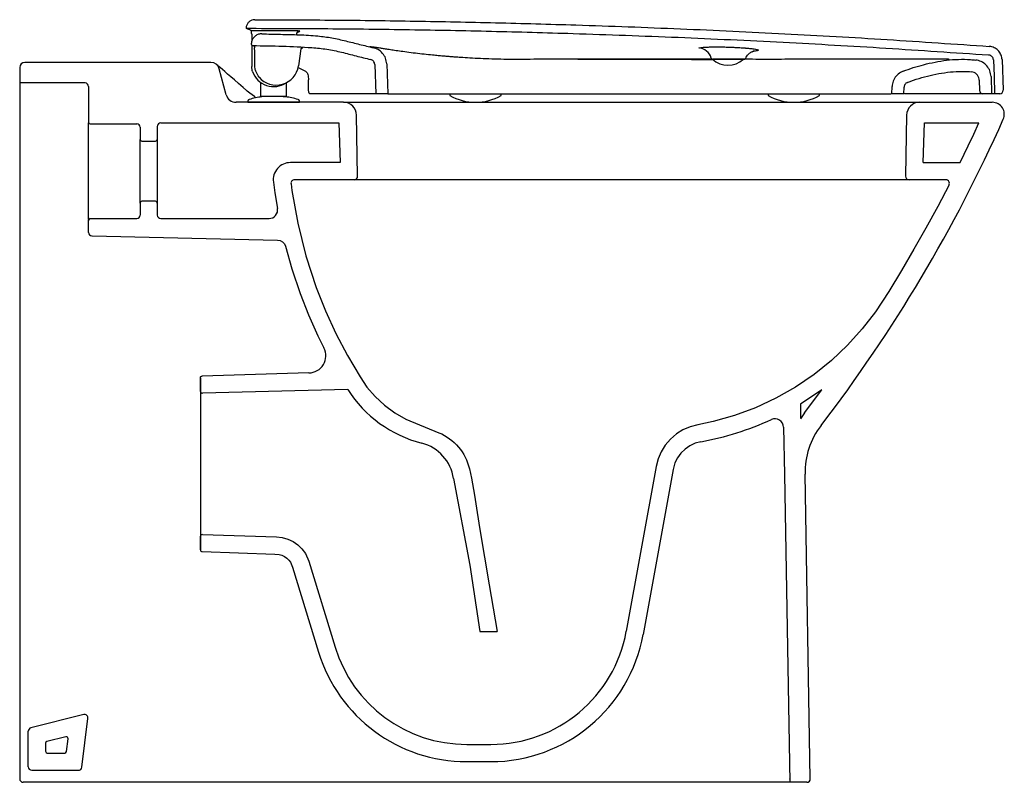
# Model space of a CAD drawing. Header units: millimetres. Extents: x 918.372 to 918.944, y 1556.541 to 1556.984.
import ezdxf

# ---------------------------------------------------------------- set-up
doc = ezdxf.new("R2010")
doc.units = ezdxf.units.MM
doc.layers.add('SANINDUSA', color=3, linetype='Continuous')

msp = doc.modelspace()

# ---------------------------------------------------------------- linework, layer by layer
at = {"layer": 'SANINDUSA'}
for p, q in [((918.5039525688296, 1556.978577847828), (918.5032791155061, 1556.97885947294)), ((918.5065595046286, 1556.975501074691), (918.5065595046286, 1556.971375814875)), ((918.5065595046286, 1556.96914781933), (918.5065595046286, 1556.956681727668)), ((918.5350478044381, 1556.966888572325), (918.5336651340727, 1556.957050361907)), ((918.774349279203, 1556.960859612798), (918.7923492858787, 1556.960859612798)), ((918.9426583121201, 1556.960646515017), (918.9432770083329, 1556.942929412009)), ((918.3716816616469, 1556.9560906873), (918.3716824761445, 1556.542858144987)), ((918.4828503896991, 1556.959090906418), (918.3746816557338, 1556.959090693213)), ((918.4917206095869, 1556.940305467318), (918.4876800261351, 1556.955385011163)), ((918.5380797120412, 1556.95367842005), (918.5333555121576, 1556.956060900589)), ((918.5780235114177, 1556.957909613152), (918.5786189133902, 1556.940859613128)), ((918.5850192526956, 1556.958153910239), (918.5856231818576, 1556.940859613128)), ((918.5106154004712, 1556.95076030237), (918.5111988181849, 1556.950066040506)), ((918.9293410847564, 1556.948813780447), (918.9295514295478, 1556.942789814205)), ((918.9362759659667, 1556.95080025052), (918.9366231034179, 1556.940859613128)), ((918.4096816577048, 1556.9470907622), (918.3716816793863, 1556.9470906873)), ((918.5117915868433, 1556.939273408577), (918.5117915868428, 1556.947575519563)), ((918.526791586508, 1556.939273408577), (918.5267915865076, 1556.947327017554)), ((918.878623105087, 1556.940859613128), (918.8787662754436, 1556.944959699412)), ((918.8856273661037, 1556.940859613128), (918.8857620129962, 1556.944715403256)), ((918.5162915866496, 1556.939273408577), (918.5162915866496, 1556.939234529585)), ((918.5784439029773, 1556.940859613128), (918.540329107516, 1556.940859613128)), ((918.5856231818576, 1556.940859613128), (918.5786189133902, 1556.940859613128)), ((918.6216231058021, 1556.940859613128), (918.6216231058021, 1556.939859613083)), ((918.6516231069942, 1556.939859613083), (918.6516231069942, 1556.940859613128)), ((918.8066231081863, 1556.940859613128), (918.8066231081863, 1556.939859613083)), ((918.8366231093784, 1556.939859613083), (918.8366231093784, 1556.940859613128)), ((918.8856273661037, 1556.940859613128), (918.878623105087, 1556.940859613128)), ((918.9366231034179, 1556.940859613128), (918.9315502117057, 1556.940859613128)), ((918.9412782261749, 1556.940859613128), (918.938346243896, 1556.940859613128)), ((918.5599678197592, 1556.935859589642), (918.4974723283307, 1556.935858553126)), ((918.5042914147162, 1556.936374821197), (918.5042914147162, 1556.935859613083)), ((918.5042914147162, 1556.935859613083), (918.5342914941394, 1556.935859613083)), ((918.5342914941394, 1556.935859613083), (918.5342914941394, 1556.936374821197)), ((918.5599678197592, 1556.935859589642), (918.8947009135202, 1556.935859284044)), ((918.8947008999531, 1556.935859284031), (918.9369713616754, 1556.935859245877)), ((918.5680879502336, 1556.892894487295), (918.5674666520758, 1556.928490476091)), ((918.8872092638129, 1556.92849018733), (918.8865879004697, 1556.892894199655)), ((918.4116816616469, 1556.8678581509), (918.4116816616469, 1556.9238581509)), ((918.453681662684, 1556.923859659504), (918.5571285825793, 1556.923859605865)), ((918.5571285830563, 1556.923859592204), (918.5579317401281, 1556.900859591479)), ((918.8967441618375, 1556.900859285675), (918.8975473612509, 1556.92385928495)), ((918.8975473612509, 1556.92385928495), (918.9292320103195, 1556.923859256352)), ((918.441681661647, 1556.8773581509), (918.4416816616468, 1556.9143581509)), ((918.451681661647, 1556.9143581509), (918.451681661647, 1556.8773581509)), ((918.8967441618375, 1556.900859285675), (918.9183287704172, 1556.900859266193)), ((918.8885877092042, 1556.890859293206), (918.5660882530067, 1556.890859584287)), ((918.9100599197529, 1556.890859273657), (918.8885875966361, 1556.890859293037)), ((918.5397848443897, 1556.778645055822), (918.4776794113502, 1556.776875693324)), ((918.4766970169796, 1556.775858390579), (918.4766971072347, 1556.675861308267)), ((918.4768366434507, 1556.767859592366), (918.4766970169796, 1556.775858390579)), ((918.5623372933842, 1556.769037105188), (918.477853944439, 1556.766877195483)), ((918.8379679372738, 1556.768767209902), (918.8254223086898, 1556.760471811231)), ((918.827919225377, 1556.755420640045), (918.8379679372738, 1556.768767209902)), ((918.8254221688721, 1556.760471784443), (918.825567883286, 1556.752123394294)), ((918.8279193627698, 1556.755420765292), (918.8255399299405, 1556.75208075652)), ((918.8156536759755, 1556.747119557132), (918.8161321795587, 1556.719704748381)), ((918.7416201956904, 1556.724330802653), (918.7242567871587, 1556.628584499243)), ((918.7514597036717, 1556.722546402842), (918.7340962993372, 1556.626800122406)), ((918.8161321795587, 1556.719704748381), (918.8192539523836, 1556.540859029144)), ((918.8312202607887, 1556.542893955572), (918.8281300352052, 1556.719912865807)), ((918.4766971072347, 1556.675861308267), (918.4768367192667, 1556.683860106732)), ((918.4778540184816, 1556.684842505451), (918.5209242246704, 1556.683405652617)), ((918.4776795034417, 1556.674844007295), (918.5199021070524, 1556.673458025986)), ((918.5396958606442, 1556.669273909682), (918.554994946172, 1556.619399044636)), ((918.5303143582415, 1556.665758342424), (918.5454346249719, 1556.616466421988)), ((918.639153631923, 1556.628405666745), (918.6492572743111, 1556.628405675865)), ((918.6314775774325, 1556.562860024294), (918.6455412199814, 1556.562860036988)), ((918.6314775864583, 1556.552860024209), (918.6455412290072, 1556.552860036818)), ((918.8192220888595, 1556.542684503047), (918.8192190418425, 1556.542859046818)), ((918.8192539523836, 1556.540859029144), (918.3736824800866, 1556.540858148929)), ((918.8292205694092, 1556.540859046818), (918.8192539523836, 1556.540859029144))]:
    msp.add_line(p, q, dxfattribs=at)
at = {"layer": 'SANINDUSA', "linetype": 'Continuous'}
for p, q in [((918.4116816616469, 1556.9450907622), (918.4116816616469, 1556.9243581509)), ((918.412681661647, 1556.9233581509), (918.4396816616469, 1556.9233581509)), ((918.441681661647, 1556.9213581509), (918.441681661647, 1556.9143581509)), ((918.451681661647, 1556.921859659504), (918.451681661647, 1556.9143581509)), ((918.4426816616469, 1556.9133581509), (918.450681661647, 1556.9133581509)), ((918.441681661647, 1556.8773581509), (918.441681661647, 1556.8703581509)), ((918.450681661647, 1556.8783581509), (918.4426816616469, 1556.8783581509)), ((918.451681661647, 1556.8773581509), (918.451681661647, 1556.8703581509)), ((918.412681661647, 1556.8683581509), (918.4396816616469, 1556.8683581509)), ((918.4536816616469, 1556.8683581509), (918.5166141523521, 1556.8683581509)), ((918.4116816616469, 1556.860323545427), (918.4116816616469, 1556.8673581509)), ((918.4089515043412, 1556.580171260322), (918.3782126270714, 1556.572486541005)), ((918.4077915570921, 1556.54960638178), (918.4113359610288, 1556.577961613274)), ((918.3766979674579, 1556.549857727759), (918.3766976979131, 1556.570546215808))]:
    msp.add_line(p, q, dxfattribs=at)
at = {"layer": 'SANINDUSA', "flags": 128}
for points in [[(918.9376613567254, 1556.960472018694), (918.9379925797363, 1556.95098675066), (918.938346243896, 1556.940859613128)], [(918.5035353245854, 1556.942763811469), (918.5015639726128, 1556.944468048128), (918.4989109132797, 1556.946764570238), (918.4965265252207, 1556.948830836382), (918.4944097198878, 1556.95066689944), (918.4925369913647, 1556.952292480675), (918.4909000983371, 1556.953714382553), (918.4895021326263, 1556.954929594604), (918.4883452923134, 1556.955935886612), (918.487430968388, 1556.956731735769), (918.4867597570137, 1556.957316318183), (918.4863313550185, 1556.957689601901), (918.486141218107, 1556.957855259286), (918.4861262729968, 1556.95786824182), (918.4861091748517, 1556.957883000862), (918.4860896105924, 1556.957899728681), (918.4860562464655, 1556.957927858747), (918.4860210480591, 1556.957957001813), (918.4859185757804, 1556.958038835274), (918.4858347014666, 1556.958098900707)], [(918.5396062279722, 1556.942789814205), (918.5395330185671, 1556.948621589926), (918.5395286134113, 1556.948972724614)], [(918.5081195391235, 1556.939328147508), (918.5055206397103, 1556.941161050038), (918.5039384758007, 1556.942422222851), (918.5035190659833, 1556.942787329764)], [(918.9183287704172, 1556.900859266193), (918.9230353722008, 1556.91057464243), (918.9262053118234, 1556.917297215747), (918.9292320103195, 1556.923859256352)], [(918.9118394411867, 1556.887946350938), (918.9052405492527, 1556.875339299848), (918.8984371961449, 1556.862844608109), (918.8914309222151, 1556.850464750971), (918.8842232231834, 1556.83820220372), (918.8768156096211, 1556.826059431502), (918.8690095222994, 1556.814125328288), (918.8613514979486, 1556.804209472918), (918.8528298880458, 1556.79477814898), (918.8434887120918, 1556.785941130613), (918.8333832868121, 1556.777805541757), (918.8225973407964, 1556.77046646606), (918.8112332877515, 1556.763998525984), (918.7993966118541, 1556.758472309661), (918.7872047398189, 1556.753933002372), (918.7747816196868, 1556.750401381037), (918.7657648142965, 1556.748492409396)], [(918.4766970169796, 1556.775858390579), (918.4767057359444, 1556.776008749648), (918.4768055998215, 1556.776329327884), (918.4770059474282, 1556.776598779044), (918.4772841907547, 1556.776786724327), (918.4776089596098, 1556.776871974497), (918.4776794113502, 1556.776875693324)], [(918.765764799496, 1556.748492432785), (918.7613232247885, 1556.747345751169), (918.7572048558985, 1556.745581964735), (918.7534096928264, 1556.743201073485), (918.7499377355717, 1556.740203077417), (918.7469270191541, 1556.736723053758), (918.7445371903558, 1556.732917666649), (918.7427682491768, 1556.728786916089), (918.7416201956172, 1556.72433080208)], [(918.767556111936, 1556.738654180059), (918.7643042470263, 1556.737771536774), (918.7612450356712, 1556.736359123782), (918.7584686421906, 1556.734449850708), (918.7560493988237, 1556.732104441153), (918.7540614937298, 1556.729383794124), (918.752554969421, 1556.726369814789), (918.7514597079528, 1556.722546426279)], [(918.6238553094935, 1556.717294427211), (918.6332594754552, 1556.666927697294), (918.639153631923, 1556.628405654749)], [(918.5209242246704, 1556.683405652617), (918.5242761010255, 1556.683061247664), (918.5275236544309, 1556.682162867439), (918.5305725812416, 1556.680728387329), (918.533339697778, 1556.678805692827), (918.535741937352, 1556.676442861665), (918.5377166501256, 1556.673712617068), (918.5396958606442, 1556.669273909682)], [(918.5199021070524, 1556.673458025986), (918.5224189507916, 1556.67319942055), (918.5240368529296, 1556.672751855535), (918.5255558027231, 1556.672037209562), (918.5269343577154, 1556.671079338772), (918.5281311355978, 1556.669902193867), (918.5290059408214, 1556.668692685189), (918.5303143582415, 1556.665758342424)]]:
    msp.add_lwpolyline(points, dxfattribs=at)
for points in [[(918.5579317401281, 1556.900859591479), (918.5290666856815, 1556.900859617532, 0.4544316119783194), (918.519158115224, 1556.889510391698), (918.5200041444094, 1556.883297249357), (918.5215441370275, 1556.874191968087)], [(918.5660882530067, 1556.890859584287), (918.5313616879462, 1556.890859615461, 0.4540964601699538), (918.5293777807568, 1556.88860600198), (918.5299044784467, 1556.884705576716), (918.5333068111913, 1556.86561178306), (918.5380505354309, 1556.846757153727), (918.5440973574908, 1556.828280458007), (918.5494621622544, 1556.814752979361), (918.5555075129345, 1556.801567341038), (918.562201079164, 1556.788773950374), (918.5695002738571, 1556.776416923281), (918.5735106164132, 1556.770475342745), (918.5782237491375, 1556.764922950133), (918.5836385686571, 1556.759885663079), (918.5896735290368, 1556.755479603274), (918.596207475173, 1556.751816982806), (918.6153011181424, 1556.743932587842, -0.2423128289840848), (918.6330727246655, 1556.722992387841), (918.6343626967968, 1556.71743975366), (918.6361261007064, 1556.707579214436), (918.6376574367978, 1556.697667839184), (918.6392257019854, 1556.687768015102), (918.6444596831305, 1556.655618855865), (918.649256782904, 1556.62840884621)], [(918.4137165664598, 1556.858323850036), (918.5215268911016, 1556.855879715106, -0.330130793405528), (918.5262288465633, 1556.852227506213), (918.5298848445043, 1556.83915319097), (918.534708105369, 1556.824839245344), (918.5395959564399, 1556.812406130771), (918.5450397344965, 1556.800246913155), (918.5485192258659, 1556.793185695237)]]:
    msp.add_lwpolyline(points, format="xyb", dxfattribs=at)
at = {"layer": 'SANINDUSA', "linetype": 'Continuous', "flags": 128}
msp.add_lwpolyline([(918.3985492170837, 1556.567262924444), (918.3874552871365, 1556.564489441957, 0.3441549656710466), (918.3866978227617, 1556.563519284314), (918.3866978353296, 1556.562689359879), (918.3866978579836, 1556.561078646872), (918.386697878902, 1556.559467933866), (918.386697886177, 1556.558857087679, 0.4141739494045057), (918.3876977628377, 1556.557857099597), (918.3978620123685, 1556.557855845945, 0.3782776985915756), (918.3988544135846, 1556.558731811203), (918.3997840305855, 1556.566168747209)], format="xyb", dxfattribs=at)
msp.add_lwpolyline([(918.3786978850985, 1556.547857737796), (918.3918179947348, 1556.547856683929), (918.4058065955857, 1556.547854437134)], dxfattribs=at)
at = {"layer": 'SANINDUSA'}
for centre, radius, start, end in [((918.5344796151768, 1556.975339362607), 0.001991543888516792, 89.39569484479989, 134.484422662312), ((918.5344803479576, 1556.975339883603), 0.001991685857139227, 134.5099643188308, 179.1778489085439), ((918.5337571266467, 1556.974549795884), 0.001992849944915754, 89.31149557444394, 121.8772495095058), ((918.5359937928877, 1556.966439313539), 0.0009993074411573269, 147.5194705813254, 171.9998132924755), ((918.5359943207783, 1556.966438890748), 0.0009999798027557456, 86.12062219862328, 147.5152780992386), ((918.7659052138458, 1556.959495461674), 0.00796106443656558, 15.28490413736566, 86.33022666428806), ((918.774521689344, 1556.96182439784), 0.0009648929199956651, 193.8054922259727, 269.1432250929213), ((918.7833492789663, 1556.970681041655), 0.01332142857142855, 227.4989889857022, 312.5010110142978), ((918.7926784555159, 1556.961859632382), 0.001000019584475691, 269.9998288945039, 330.6635161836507), ((918.374681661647, 1556.956090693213), 0.003000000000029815, 90.00011293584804, 180), ((918.4828503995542, 1556.954090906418), 0.00500000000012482, 15.00011293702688, 90.00011292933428), ((918.5207916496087, 1556.958859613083), 0.01299999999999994, 219.6869142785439, 351.9999999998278), ((918.5192915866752, 1556.957859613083), 0.01289243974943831, 198.7233024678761, 304.2623376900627), ((918.4096816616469, 1556.9450907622), 0.002, 0, 90.00011292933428), ((918.9315502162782, 1556.942859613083), 0.002000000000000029, 182.0000000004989, 270), ((918.9412782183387, 1556.942859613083), 0.002000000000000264, 270, 2.000000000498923), ((918.4975161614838, 1556.941858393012), 0.006000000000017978, 195.0001129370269, 269.5814204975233), ((918.51538413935, 1556.945020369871), 0.009229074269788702, 218.0806936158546, 225.164430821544), ((918.6366231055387, 1556.965984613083), 0.03012500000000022, 240.1371656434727, 299.8628343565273), ((918.8216231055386, 1556.965984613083), 0.03012499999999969, 240.1371656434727, 299.8628343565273), ((918.51538413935, 1556.945020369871), 0.009229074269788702, 263.0242203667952, 263.0642760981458), ((918.5599678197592, 1556.928359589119), 0.007500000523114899, 0.9999522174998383, 89.9999528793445), ((918.894708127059, 1556.928359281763), 0.007500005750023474, 89.99992047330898, 178.9999051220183), ((918.9369713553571, 1556.928859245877), 0.007, 335.984265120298, 89.99994828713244), ((918.1395256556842, 1557.284167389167), 0.8800197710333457, 322.472567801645, 335.984265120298), ((918.4536816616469, 1556.921859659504), 0.002, 89.99997029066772, 180), ((918.5660882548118, 1556.892859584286), 0.001999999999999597, 269.9999482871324, 0.9999482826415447), ((918.8885877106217, 1556.892859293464), 0.002000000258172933, 178.9999558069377, 269.9999593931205), ((918.9100599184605, 1556.888859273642), 0.002000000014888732, 332.8409910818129, 89.99996297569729), ((918.5166141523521, 1556.8733581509), 0.005, 270, 9.59969146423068), ((918.5396104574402, 1556.788643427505), 0.009999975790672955, 270.9999681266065, 27.01472103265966), ((918.4778364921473, 1556.767877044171), 0.001000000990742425, 180.9999645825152, 270.9999924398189), ((918.6235009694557, 1556.808161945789), 0.07260680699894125, 212.6060083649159, 255.5359061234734), ((918.7365321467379, 1556.908660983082), 0.1728143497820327, 280.3419146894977, 294.6357535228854), ((918.8106544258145, 1556.747032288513), 0.005000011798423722, 1.000073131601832, 114.6446053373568), ((918.8731251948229, 1556.720698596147), 0.04500201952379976, 142.4726839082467, 181.0004810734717), ((918.5991225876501, 1556.713648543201), 0.025, 8.385656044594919, 75.53871376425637), ((918.47783656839, 1556.683842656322), 0.001000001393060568, 89.00013404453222, 179.0001157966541), ((918.4776969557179, 1556.675843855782), 0.001000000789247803, 178.9999962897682, 269.0000082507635), ((918.6455406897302, 1556.642859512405), 0.08000000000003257, 269.9999482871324, 349.7212284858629), ((918.6455406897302, 1556.642859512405), 0.09000000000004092, 269.9999482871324, 349.7212284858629), ((918.631477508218, 1556.642860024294), 0.08000000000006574, 197.0533633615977, 270.0000495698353), ((918.631477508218, 1556.642860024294), 0.09000000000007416, 197.0533633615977, 270.0000518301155), ((918.3736824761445, 1556.542858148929), 0.002, 180.0001129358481, 270.0001129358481), ((918.8292205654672, 1556.542859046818), 0.002, 270.0001129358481, 1.000112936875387)]:
    msp.add_arc(centre, radius, start, end, dxfattribs=at)
at = {"layer": 'SANINDUSA', "linetype": 'Continuous'}
for centre, radius, start, end in [((918.412681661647, 1556.9243581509), 0.001000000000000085, 180, 270), ((918.4396816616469, 1556.9213581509), 0.002000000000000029, 0, 90), ((918.4426816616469, 1556.9143581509), 0.001000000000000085, 180, 270), ((918.450681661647, 1556.9143581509), 0.001000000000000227, 270, 0), ((918.4426816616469, 1556.8773581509), 0.001000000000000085, 90, 180), ((918.450681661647, 1556.8773581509), 0.001000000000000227, 0, 90), ((918.412681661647, 1556.8673581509), 0.001000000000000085, 90, 180), ((918.4396816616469, 1556.8703581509), 0.002000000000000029, 270, 0), ((918.4536816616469, 1556.8703581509), 0.002000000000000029, 180, 270), ((918.4136816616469, 1556.860323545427), 0.001999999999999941, 180, 269.0000000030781), ((918.4093514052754, 1556.578209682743), 0.002, 352.8749836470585, 104.0362434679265), ((918.3786976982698, 1556.570546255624), 0.002000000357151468, 104.0362393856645, 180), ((918.3987917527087, 1556.566292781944), 0.001, 352.8749836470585, 104.0362434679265), ((918.3786979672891, 1556.549857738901), 0.001999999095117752, 180, 269.9976454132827), ((918.40580699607, 1556.549854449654), 0.002000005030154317, 269.9885270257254, 352.8750477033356)]:
    msp.add_arc(centre, radius, start, end, dxfattribs=at)
at = {"layer": 'SANINDUSA'}
for points, knots in [([(918.5082832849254, 1556.983857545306), (918.5077211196, 1556.983802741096), (918.5065967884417, 1556.983693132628), (918.5050976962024, 1556.982832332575), (918.5039658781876, 1556.981564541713), (918.5033652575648, 1556.980158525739), (918.5033036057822, 1556.979228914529), (918.5032791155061, 1556.978859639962)], [0, 0, 0, 0, 0.2146372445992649, 0.4292746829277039, 0.6439119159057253, 0.8585491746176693, 1, 1, 1, 1]), ([(918.5082832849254, 1556.983857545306), (918.5238440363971, 1556.983809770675), (918.5549655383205, 1556.983714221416), (918.6016483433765, 1556.983112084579), (918.6483290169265, 1556.982173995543), (918.6996962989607, 1556.980734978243), (918.7557417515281, 1556.978669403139), (918.8160288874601, 1556.975825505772), (918.8758677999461, 1556.972446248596), (918.9154466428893, 1556.969713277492), (918.935237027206, 1556.968346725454)], [0, 0, 0, 0, 0.1092433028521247, 0.2184865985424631, 0.327756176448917, 0.4370257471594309, 0.5792454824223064, 0.7214796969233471, 0.860733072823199, 0.9999999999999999, 0.9999999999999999, 0.9999999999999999, 0.9999999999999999]), ([(918.5032791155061, 1556.978859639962), (918.5191170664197, 1556.978823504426), (918.5507929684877, 1556.978751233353), (918.5983078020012, 1556.978167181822), (918.6458206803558, 1556.977234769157), (918.6978542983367, 1556.975793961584), (918.7544000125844, 1556.973722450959), (918.8150182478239, 1556.970872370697), (918.8751849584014, 1556.967480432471), (918.9149799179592, 1556.964733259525), (918.9348783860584, 1556.963359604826)], [0, 0, 0, 0, 0.1099934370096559, 0.2199868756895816, 0.3300077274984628, 0.4400286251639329, 0.5814923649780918, 0.7229706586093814, 0.8614784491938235, 0.9999999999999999, 0.9999999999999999, 0.9999999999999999, 0.9999999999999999]), ([(918.5061777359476, 1556.977650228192), (918.5057102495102, 1556.9778449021), (918.5047748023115, 1556.978234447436), (918.5042267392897, 1556.978463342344), (918.5039525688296, 1556.978577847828)], [0, 0, 0, 0, 0.4997464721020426, 1, 1, 1, 1]), ([(918.5061777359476, 1556.977650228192), (918.5065230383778, 1556.977659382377), (918.5072523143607, 1556.977678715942), (918.5081130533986, 1556.977679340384), (918.5085662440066, 1556.977679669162)], [0, 0, 0, 0, 0.4734866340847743, 1, 1, 1, 1]), ([(918.5065742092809, 1556.975477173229), (918.506573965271, 1556.975479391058), (918.5065275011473, 1556.975901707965), (918.5064439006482, 1556.976659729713), (918.5063076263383, 1556.977465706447), (918.5062162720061, 1556.977595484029), (918.5061777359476, 1556.977650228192)], [0, 0, 0, 0, 0.002181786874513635, 0.4154537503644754, 0.7534204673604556, 1, 1, 1, 1]), ([(918.5085662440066, 1556.977679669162), (918.5098995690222, 1556.977674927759), (918.516566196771, 1556.977651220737), (918.5238800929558, 1556.977614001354), (918.5298606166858, 1556.977575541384), (918.5305079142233, 1556.977571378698)], [0, 0, 0, 0, 0.1822992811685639, 0.9114967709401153, 1, 1, 1, 1]), ([(918.5305079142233, 1556.977571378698), (918.5308716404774, 1556.977567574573), (918.5316843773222, 1556.977559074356), (918.5328465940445, 1556.977523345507), (918.5338135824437, 1556.977469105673), (918.5344397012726, 1556.977402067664), (918.5344803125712, 1556.977354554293), (918.5345006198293, 1556.977330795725)], [0, 0, 0, 0, 0.1681148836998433, 0.3756483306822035, 0.5835653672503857, 0.7917661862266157, 1, 1, 1, 1]), ([(918.5345006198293, 1556.977330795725), (918.5344299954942, 1556.97726024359), (918.5341904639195, 1556.977020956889), (918.5339503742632, 1556.976740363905), (918.5337810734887, 1556.976542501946)], [0, 0, 0, 0, 0.2948435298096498, 1, 1, 1, 1]), ([(918.5124845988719, 1556.97565337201), (918.5118079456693, 1556.975610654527), (918.5104546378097, 1556.975525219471), (918.5086209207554, 1556.974553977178), (918.507211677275, 1556.973079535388), (918.5064210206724, 1556.971392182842), (918.5063176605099, 1556.970250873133), (918.5062751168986, 1556.96978110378)], [0, 0, 0, 0, 0.2128101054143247, 0.4256206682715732, 0.6384129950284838, 0.8511687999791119, 1, 1, 1, 1]), ([(918.5124845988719, 1556.97565337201), (918.5160976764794, 1556.975561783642), (918.5233237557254, 1556.975378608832), (918.534159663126, 1556.975153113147), (918.5441280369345, 1556.974648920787), (918.5531620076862, 1556.97337650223), (918.5612276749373, 1556.971577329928), (918.5692311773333, 1556.969504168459), (918.5745903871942, 1556.968201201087), (918.5772685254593, 1556.967550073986)], [0, 0, 0, 0, 0.1653703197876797, 0.3307371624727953, 0.4959829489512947, 0.6216907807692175, 0.7476441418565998, 0.8738911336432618, 1, 1, 1, 1]), ([(918.5062751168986, 1556.96978110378), (918.5062879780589, 1556.969686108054), (918.5063159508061, 1556.969479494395), (918.5064792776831, 1556.96919487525), (918.506733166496, 1556.968968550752), (918.5070034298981, 1556.968853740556), (918.507177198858, 1556.96883793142), (918.5072392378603, 1556.968832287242)], [0, 0, 0, 0, 0.1931277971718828, 0.4200488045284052, 0.6469886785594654, 0.8739678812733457, 1, 1, 1, 1]), ([(918.5072392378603, 1556.968832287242), (918.5186905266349, 1556.968659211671), (918.5330365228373, 1556.968442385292), (918.5502398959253, 1556.966897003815), (918.5587690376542, 1556.965032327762), (918.5672131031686, 1556.962819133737), (918.5728717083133, 1556.961424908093), (918.5756982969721, 1556.960728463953)], [0, 0, 0, 0, 0.4961813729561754, 0.6216082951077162, 0.7474700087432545, 0.8738561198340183, 1, 1, 1, 1]), ([(918.5076182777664, 1556.968747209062), (918.5076820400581, 1556.968740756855), (918.5077760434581, 1556.968731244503), (918.5080581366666, 1556.968628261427), (918.508148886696, 1556.968595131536)], [0, 0, 0, 0, 0.6782977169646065, 1, 1, 1, 1]), ([(918.5081896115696, 1556.968637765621), (918.5081986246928, 1556.968531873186), (918.5082193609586, 1556.968288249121), (918.5082377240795, 1556.967864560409), (918.5082396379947, 1556.967569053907), (918.5082402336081, 1556.967477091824)], [0, 0, 0, 0, 0.3462215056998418, 0.7965431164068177, 1, 1, 1, 1]), ([(918.508372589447, 1556.957144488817), (918.5083643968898, 1556.957805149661), (918.5083214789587, 1556.961266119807), (918.5082795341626, 1556.964727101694), (918.5082455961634, 1556.967527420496)], [0, 0, 0, 0, 0.1908889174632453, 1, 1, 1, 1]), ([(918.535155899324, 1556.966971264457), (918.5351627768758, 1556.966986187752), (918.5352063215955, 1556.96708067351), (918.535342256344, 1556.967204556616), (918.5355233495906, 1556.967328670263), (918.5356853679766, 1556.967392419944), (918.5357988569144, 1556.967418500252), (918.5358577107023, 1556.967426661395), (918.5358876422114, 1556.967429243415), (918.5358898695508, 1556.967429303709), (918.5358911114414, 1556.967429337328)], [0, 0, 0, 0, 0.04381940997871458, 0.2774394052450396, 0.4746572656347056, 0.6358430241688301, 0.7501003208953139, 0.8272419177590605, 0.9036758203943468, 0.9999999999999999, 0.9999999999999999, 0.9999999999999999, 0.9999999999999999]), ([(918.5358864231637, 1556.967427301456), (918.5359071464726, 1556.967426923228), (918.5360428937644, 1556.967424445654), (918.5360532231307, 1556.967431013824), (918.5360619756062, 1556.967436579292)], [0, 0, 0, 0, 0.1526609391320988, 1, 1, 1, 1]), ([(918.5361126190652, 1556.967746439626), (918.5361057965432, 1556.967702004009), (918.5360919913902, 1556.967612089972), (918.5360720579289, 1556.967495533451), (918.5360619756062, 1556.967436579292)], [0, 0, 0, 0, 0.4942011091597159, 1, 1, 1, 1]), ([(918.7740270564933, 1556.960876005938), (918.7708782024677, 1556.960879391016), (918.7628980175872, 1556.960887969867), (918.7503945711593, 1556.96088524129), (918.7387884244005, 1556.960882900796), (918.7298717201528, 1556.96088146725), (918.7234606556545, 1556.960881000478), (918.7175929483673, 1556.960880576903), (918.7124969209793, 1556.960879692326), (918.7086613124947, 1556.960878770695), (918.70564005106, 1556.960877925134), (918.7028649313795, 1556.960876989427), (918.6994507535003, 1556.960875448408), (918.6952903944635, 1556.960872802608), (918.6903838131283, 1556.960868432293), (918.6840998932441, 1556.960860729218), (918.6767100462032, 1556.960849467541), (918.6685896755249, 1556.960832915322), (918.6607508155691, 1556.960814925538), (918.6533027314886, 1556.960796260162), (918.646248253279, 1556.960976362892), (918.6395995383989, 1556.961231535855), (918.6335212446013, 1556.961548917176), (918.6286708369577, 1556.961854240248), (918.6250606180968, 1556.962107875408), (918.6224883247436, 1556.962300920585), (918.6200497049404, 1556.962494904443), (918.6175481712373, 1556.962707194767), (918.6147081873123, 1556.962963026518), (918.611083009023, 1556.963308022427), (918.6067023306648, 1556.96375874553), (918.6017077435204, 1556.964336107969), (918.5966425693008, 1556.964987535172), (918.5921983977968, 1556.965609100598), (918.5888093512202, 1556.966119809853), (918.5857869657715, 1556.966583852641), (918.5831888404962, 1556.96698574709), (918.5811741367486, 1556.967299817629), (918.5796626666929, 1556.96753609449), (918.578436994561, 1556.967726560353), (918.577528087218, 1556.967851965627), (918.5766981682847, 1556.967949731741), (918.5759354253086, 1556.968017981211), (918.5754415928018, 1556.968047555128), (918.5752397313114, 1556.968054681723), (918.5752112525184, 1556.968055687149)], [0, 0, 0, 0, 0.04062025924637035, 0.1029444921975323, 0.1608702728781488, 0.1896886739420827, 0.2172912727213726, 0.2430060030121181, 0.2648025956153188, 0.2825439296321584, 0.2921210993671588, 0.3035051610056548, 0.3180676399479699, 0.3358091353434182, 0.3567300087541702, 0.3808305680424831, 0.4161815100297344, 0.4512455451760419, 0.4846397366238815, 0.5163671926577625, 0.5464279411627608, 0.5748487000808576, 0.6015008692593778, 0.6244136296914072, 0.6372853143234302, 0.6482560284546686, 0.6579893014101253, 0.6695892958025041, 0.6836096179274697, 0.7001246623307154, 0.7262576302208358, 0.7523166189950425, 0.7782458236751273, 0.8036647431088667, 0.82902946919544, 0.8524660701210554, 0.8732205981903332, 0.8913172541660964, 0.9039057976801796, 0.9152684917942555, 0.9291555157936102, 0.9465603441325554, 0.9675660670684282, 0.995424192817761, 1, 1, 1, 1]), ([(918.5850192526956, 1556.958153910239), (918.5848697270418, 1556.959274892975), (918.5845706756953, 1556.961516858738), (918.5827402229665, 1556.964432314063), (918.5802377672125, 1556.966589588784), (918.57821635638, 1556.967243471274), (918.5772685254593, 1556.967550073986)], [0, 0, 0, 0, 0.257541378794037, 0.5150828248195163, 0.7726244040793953, 0.9999999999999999, 0.9999999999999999, 0.9999999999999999, 0.9999999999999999]), ([(918.7664147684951, 1556.967440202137), (918.7664185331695, 1556.967441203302), (918.7666958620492, 1556.967514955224), (918.7674187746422, 1556.967651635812), (918.7689413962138, 1556.96782050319), (918.7708855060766, 1556.967948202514), (918.7731749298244, 1556.968033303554), (918.775759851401, 1556.968072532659), (918.7785534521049, 1556.968067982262), (918.7814873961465, 1556.968019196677), (918.7844766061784, 1556.967930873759), (918.7874329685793, 1556.967804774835), (918.7903715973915, 1556.967644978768), (918.7921621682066, 1556.967513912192), (918.7930898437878, 1556.967446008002)], [0, 0, 0, 0, 0.001250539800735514, 0.09212239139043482, 0.1829924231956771, 0.273478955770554, 0.3639636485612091, 0.4540058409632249, 0.5440466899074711, 0.6338652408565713, 0.7236828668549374, 0.8135400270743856, 0.9033970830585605, 1, 1, 1, 1]), ([(918.7930898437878, 1556.967446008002), (918.7932300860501, 1556.967434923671), (918.7941929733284, 1556.96735881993), (918.7958501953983, 1556.967208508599), (918.7978027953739, 1556.966988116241), (918.7993411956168, 1556.966759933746), (918.800441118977, 1556.966529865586), (918.801051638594, 1556.966303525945), (918.8011728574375, 1556.966085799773), (918.8007890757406, 1556.965881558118), (918.7998905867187, 1556.965696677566), (918.7989218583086, 1556.965566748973), (918.7981357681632, 1556.965508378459), (918.7979567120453, 1556.965495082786)], [0, 0, 0, 0, 0.01794977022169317, 0.1232410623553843, 0.2285309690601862, 0.3337981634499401, 0.4390654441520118, 0.5445394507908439, 0.6500151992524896, 0.7558756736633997, 0.8617389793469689, 0.9685068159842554, 0.9999999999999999, 0.9999999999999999, 0.9999999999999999, 0.9999999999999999]), ([(918.7935903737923, 1556.961377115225), (918.7937032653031, 1556.961636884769), (918.7939898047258, 1556.962296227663), (918.794653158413, 1556.963199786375), (918.795471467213, 1556.964053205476), (918.7963027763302, 1556.964690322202), (918.7970603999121, 1556.965130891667), (918.7976819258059, 1556.96540632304), (918.7981290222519, 1556.965559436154), (918.7984027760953, 1556.965630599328), (918.7984299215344, 1556.965635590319), (918.7984440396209, 1556.965638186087)], [0, 0, 0, 0, 0.09379527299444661, 0.2380696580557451, 0.3716184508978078, 0.4942645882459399, 0.6037978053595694, 0.7014085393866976, 0.7945983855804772, 0.8931725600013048, 1, 1, 1, 1]), ([(918.9426584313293, 1556.96064652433), (918.9425386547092, 1556.961542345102), (918.9422991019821, 1556.963333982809), (918.9408370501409, 1556.965680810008), (918.9387450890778, 1556.967421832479), (918.9367356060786, 1556.968185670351), (918.9355410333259, 1556.968314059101), (918.9352371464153, 1556.968346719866)], [0, 0, 0, 0, 0.2303518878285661, 0.4607027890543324, 0.6910548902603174, 0.9214075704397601, 1, 1, 1, 1]), ([(918.5780235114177, 1556.957909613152), (918.5779786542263, 1556.95824590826), (918.577888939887, 1556.958918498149), (918.5773398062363, 1556.959793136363), (918.5765890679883, 1556.960440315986), (918.5759826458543, 1556.960636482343), (918.5756982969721, 1556.960728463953)], [0, 0, 0, 0, 0.2575416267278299, 0.5150830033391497, 0.7726243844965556, 1, 1, 1, 1]), ([(918.7742746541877, 1556.960599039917), (918.771462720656, 1556.960608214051), (918.7638374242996, 1556.960633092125), (918.7335388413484, 1556.960726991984), (918.7060521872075, 1556.960799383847), (918.6833788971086, 1556.960859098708)], [0, 0, 0, 0, 0.09280743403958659, 0.2516717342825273, 1, 1, 1, 1]), ([(918.7882773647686, 1556.960859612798), (918.787890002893, 1556.960859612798), (918.7865991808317, 1556.960859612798), (918.7841034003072, 1556.960859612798), (918.7809565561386, 1556.960859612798), (918.778076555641, 1556.960859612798), (918.7757212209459, 1556.960859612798), (918.7749118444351, 1556.960859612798), (918.7745072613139, 1556.960859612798)], [0, 0, 0, 0, 0.07847120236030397, 0.2614928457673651, 0.4439196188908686, 0.6277816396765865, 0.8139391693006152, 1, 1, 1, 1]), ([(918.7926688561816, 1556.960859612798), (918.7926720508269, 1556.960859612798), (918.7928452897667, 1556.960859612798), (918.7922189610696, 1556.960859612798), (918.7907949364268, 1556.960859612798), (918.7891165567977, 1556.960859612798), (918.7882773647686, 1556.960859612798)], [0, 0, 0, 0, 0.006223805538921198, 0.3375039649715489, 0.6687511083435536, 1, 1, 1, 1]), ([(918.9118485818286, 1556.960764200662), (918.9118584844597, 1556.960771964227), (918.9118940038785, 1556.960799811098), (918.9117525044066, 1556.960824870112), (918.9114598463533, 1556.960846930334), (918.9109569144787, 1556.960856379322), (918.9102915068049, 1556.960859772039), (918.9091602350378, 1556.960858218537), (918.9078899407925, 1556.960854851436), (918.9065574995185, 1556.960852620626), (918.9050646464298, 1556.960851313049), (918.9035389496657, 1556.960851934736), (918.901875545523, 1556.960853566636), (918.9002113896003, 1556.96085588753), (918.898541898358, 1556.960858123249), (918.896786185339, 1556.960859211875), (918.8946404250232, 1556.960859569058), (918.8921330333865, 1556.960860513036), (918.8894279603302, 1556.960862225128), (918.8868100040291, 1556.960863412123), (918.8842483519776, 1556.960863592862), (918.8819178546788, 1556.9608636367), (918.8796871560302, 1556.960863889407), (918.8777180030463, 1556.960863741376), (918.8760203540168, 1556.960863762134), (918.8744692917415, 1556.960864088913), (918.8726903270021, 1556.960864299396), (918.8703145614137, 1556.960864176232), (918.8673711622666, 1556.960863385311), (918.8641754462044, 1556.960862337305), (918.8606161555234, 1556.960862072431), (918.8569948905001, 1556.960862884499), (918.8533758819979, 1556.960864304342), (918.8501299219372, 1556.960865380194), (918.8470526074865, 1556.960866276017), (918.8439363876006, 1556.960867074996), (918.8404148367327, 1556.960867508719), (918.836063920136, 1556.960866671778), (918.8309723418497, 1556.96086036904), (918.8225244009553, 1556.960844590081), (918.8107892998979, 1556.960825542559), (918.7998255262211, 1556.960833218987), (918.7937048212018, 1556.96084505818), (918.7926735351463, 1556.960847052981)], [0, 0, 0, 0, 0.0103166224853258, 0.03700435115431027, 0.0603733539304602, 0.08048890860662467, 0.09962592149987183, 0.1149930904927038, 0.1307131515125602, 0.14893827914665, 0.1696692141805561, 0.1919386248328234, 0.2122884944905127, 0.2370406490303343, 0.2574413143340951, 0.2753355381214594, 0.2981847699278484, 0.3268017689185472, 0.3538553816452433, 0.3813709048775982, 0.4053457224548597, 0.425826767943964, 0.4429613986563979, 0.4581233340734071, 0.4718736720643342, 0.4832409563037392, 0.4961094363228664, 0.5135365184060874, 0.5355584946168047, 0.5595697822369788, 0.581547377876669, 0.6111060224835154, 0.6358274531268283, 0.6568738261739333, 0.6774891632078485, 0.6978751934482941, 0.7192529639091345, 0.7456199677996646, 0.7770469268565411, 0.8099587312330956, 0.8950828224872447, 0.9823223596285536, 0.9999999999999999, 0.9999999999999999, 0.9999999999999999, 0.9999999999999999]), ([(918.8851932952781, 1556.953952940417), (918.8871454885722, 1556.954661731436), (918.891056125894, 1556.956081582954), (918.8972459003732, 1556.95784061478), (918.9037108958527, 1556.959292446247), (918.9104928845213, 1556.960400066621), (918.9174019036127, 1556.960946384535), (918.9230915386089, 1556.960834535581), (918.9264259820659, 1556.960488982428), (918.9274468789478, 1556.960383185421)], [0, 0, 0, 0, 0.1444179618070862, 0.2892983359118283, 0.4471974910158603, 0.6050887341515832, 0.7668573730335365, 0.9286193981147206, 1, 1, 1, 1]), ([(918.9362759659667, 1556.95080025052), (918.9361262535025, 1556.951920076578), (918.9358268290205, 1556.954159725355), (918.9339991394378, 1556.957092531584), (918.931384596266, 1556.959271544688), (918.9290151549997, 1556.960164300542), (918.9276768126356, 1556.96035109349), (918.9274468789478, 1556.960383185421)], [0, 0, 0, 0, 0.2376743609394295, 0.4753480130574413, 0.7130219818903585, 0.9506957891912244, 1, 1, 1, 1]), ([(918.9376614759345, 1556.96047202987), (918.9376165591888, 1556.960807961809), (918.9375267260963, 1556.961479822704), (918.9369784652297, 1556.962359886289), (918.936193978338, 1556.963012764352), (918.9354404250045, 1556.963299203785), (918.934992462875, 1556.963347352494), (918.9348785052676, 1556.9633596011)], [0, 0, 0, 0, 0.2303521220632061, 0.4607021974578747, 0.6910556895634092, 0.9214072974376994, 1, 1, 1, 1]), ([(918.5070839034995, 1556.953722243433), (918.5070838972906, 1556.95372226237), (918.5069365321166, 1556.954171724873), (918.506739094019, 1556.954922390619), (918.5065971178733, 1556.955985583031), (918.5065595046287, 1556.956681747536), (918.5065595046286, 1556.956681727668), (918.5065595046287, 1556.956681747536)], [0, 0, 0, 0, 1.861685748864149e-05, 0.4418667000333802, 0.720943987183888, 0.999981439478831, 1, 1, 1, 1]), ([(918.5107875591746, 1556.95055791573), (918.5101384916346, 1556.95151118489), (918.5091004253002, 1556.953035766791), (918.5084772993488, 1556.955363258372), (918.5084048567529, 1556.956595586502), (918.508372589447, 1556.957144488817)], [0, 0, 0, 0, 0.4806142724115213, 0.7686557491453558, 1, 1, 1, 1]), ([(918.5380797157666, 1556.953678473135), (918.5381049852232, 1556.953664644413), (918.5383191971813, 1556.953547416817), (918.5387052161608, 1556.953100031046), (918.5391449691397, 1556.952018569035), (918.5394522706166, 1556.950597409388), (918.539503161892, 1556.949514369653), (918.5395286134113, 1556.948972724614)], [0, 0, 0, 0, 0.03338399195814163, 0.2829997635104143, 0.5241623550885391, 0.7620261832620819, 1, 1, 1, 1]), ([(918.8851932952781, 1556.953952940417), (918.8841814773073, 1556.953448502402), (918.8821578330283, 1556.952439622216), (918.8799876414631, 1556.94976243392), (918.8789466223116, 1556.947135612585), (918.8788101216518, 1556.945488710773), (918.8787662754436, 1556.944959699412)], [0, 0, 0, 0, 0.2879157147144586, 0.5758338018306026, 0.8637509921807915, 0.9999999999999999, 0.9999999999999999, 0.9999999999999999, 0.9999999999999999]), ([(918.8876901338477, 1556.947413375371), (918.8883497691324, 1556.94766034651), (918.8910971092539, 1556.948688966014), (918.8960176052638, 1556.950266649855), (918.9025490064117, 1556.95191004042), (918.9092061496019, 1556.953154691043), (918.9166481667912, 1556.954009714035), (918.9218495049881, 1556.953760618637), (918.9247792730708, 1556.953620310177)], [0, 0, 0, 0, 0.05575668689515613, 0.2322231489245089, 0.4086883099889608, 0.5885303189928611, 0.7682306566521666, 1, 1, 1, 1]), ([(918.9293410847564, 1556.948813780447), (918.9293302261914, 1556.948978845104), (918.9292826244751, 1556.949702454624), (918.928880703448, 1556.95095671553), (918.9278618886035, 1556.95231919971), (918.9264449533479, 1556.953308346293), (918.925334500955, 1556.953516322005), (918.9247792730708, 1556.953620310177)], [0, 0, 0, 0, 0.06879868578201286, 0.3015992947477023, 0.5343987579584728, 0.7671986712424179, 1, 1, 1, 1]), ([(918.540329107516, 1556.940859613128), (918.5402448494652, 1556.940883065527), (918.5400762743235, 1556.940929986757), (918.5398538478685, 1556.941297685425), (918.5396912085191, 1556.941834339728), (918.5396182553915, 1556.942369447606), (918.5396090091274, 1556.942692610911), (918.5396062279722, 1556.942789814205)], [0, 0, 0, 0, 0.231135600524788, 0.4624331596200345, 0.688890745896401, 0.906422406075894, 0.9999999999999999, 0.9999999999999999, 0.9999999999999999, 0.9999999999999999]), ([(918.8876901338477, 1556.947413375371), (918.8873865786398, 1556.947262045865), (918.8867794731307, 1556.946959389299), (918.8861284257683, 1556.946156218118), (918.885816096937, 1556.945368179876), (918.8857751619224, 1556.944874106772), (918.8857620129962, 1556.944715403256)], [0, 0, 0, 0, 0.2879201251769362, 0.575835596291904, 0.8637521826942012, 0.9999999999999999, 0.9999999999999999, 0.9999999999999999, 0.9999999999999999]), ([(918.5051984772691, 1556.937573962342), (918.5050722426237, 1556.937524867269), (918.5048197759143, 1556.937426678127), (918.504527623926, 1556.937136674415), (918.5043286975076, 1556.936776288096), (918.5043033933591, 1556.936506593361), (918.5042907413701, 1556.936371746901)], [0, 0, 0, 0, 0.250006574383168, 0.5000080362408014, 0.7500057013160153, 1, 1, 1, 1]), ([(918.5124700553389, 1556.939086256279), (918.5112139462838, 1556.938894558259), (918.5086997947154, 1556.938510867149), (918.5062502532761, 1556.937853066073), (918.5051984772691, 1556.937573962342)], [0, 0, 0, 0, 0.4996154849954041, 1, 1, 1, 1]), ([(918.526791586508, 1556.939273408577), (918.5266788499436, 1556.939273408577), (918.5264533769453, 1556.939273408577), (918.5247190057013, 1556.939273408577), (918.5222399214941, 1556.939273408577), (918.5192915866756, 1556.939273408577), (918.5163432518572, 1556.939273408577), (918.5138641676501, 1556.939273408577), (918.512129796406, 1556.939273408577), (918.5119043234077, 1556.939273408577), (918.5117915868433, 1556.939273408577)], [0, 0, 0, 0, 0.125000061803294, 0.2499999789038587, 0.3750000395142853, 0.5000000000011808, 0.6249999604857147, 0.7500000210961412, 0.874999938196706, 1, 1, 1, 1]), ([(918.5157839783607, 1556.939228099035), (918.5154607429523, 1556.939223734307), (918.5146889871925, 1556.939213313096), (918.5137199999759, 1556.939194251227), (918.5133645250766, 1556.939179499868), (918.5124700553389, 1556.939086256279)], [0, 0, 0, 0, 0.2526838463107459, 0.603307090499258, 0.9999999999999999, 0.9999999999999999, 0.9999999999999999, 0.9999999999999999]), ([(918.5273123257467, 1556.938903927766), (918.5271066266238, 1556.938940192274), (918.5267305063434, 1556.939006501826), (918.5256811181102, 1556.939091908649), (918.5245900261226, 1556.939157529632), (918.5233311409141, 1556.939214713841), (918.5220092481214, 1556.93926422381), (918.5206073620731, 1556.939273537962), (918.5190438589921, 1556.939261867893), (918.5174224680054, 1556.939247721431), (918.516268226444, 1556.939235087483), (918.5158585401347, 1556.939229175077), (918.5157839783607, 1556.939228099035)], [0, 0, 0, 0, 0.1446468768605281, 0.2644864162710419, 0.3643356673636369, 0.4472556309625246, 0.5680838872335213, 0.6489019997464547, 0.7517886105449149, 0.8929144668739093, 0.9805107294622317, 0.9999999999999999, 0.9999999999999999, 0.9999999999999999, 0.9999999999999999]), ([(918.5333838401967, 1556.937573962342), (918.5323326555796, 1556.937853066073), (918.5298831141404, 1556.938510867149), (918.527368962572, 1556.938894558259), (918.5273123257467, 1556.938903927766)], [0, 0, 0, 0, 0.5003845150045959, 1, 1, 1, 1]), ([(918.5342915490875, 1556.936371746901), (918.5342788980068, 1556.93650659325), (918.5342535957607, 1556.936776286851), (918.5340546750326, 1556.937136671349), (918.533762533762, 1556.937426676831), (918.5335100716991, 1556.93752486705), (918.5333838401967, 1556.937573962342)], [0, 0, 0, 0, 0.2499984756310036, 0.4999986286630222, 0.7499983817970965, 1, 1, 1, 1]), ([(918.5856231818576, 1556.940859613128), (918.58563166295, 1556.940859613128), (918.5856707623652, 1556.940859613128), (918.5863333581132, 1556.940859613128), (918.5882380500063, 1556.940859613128), (918.5911912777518, 1556.940859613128), (918.5951608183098, 1556.940859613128), (918.6001219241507, 1556.940859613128), (918.606037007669, 1556.940859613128), (918.6117543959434, 1556.940859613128), (918.6171205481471, 1556.940859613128), (918.6219203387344, 1556.940859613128), (918.6272532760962, 1556.940859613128), (918.6330961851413, 1556.940859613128), (918.6393279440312, 1556.940859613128), (918.6458117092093, 1556.940859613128), (918.652458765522, 1556.940859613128), (918.6591736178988, 1556.940859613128), (918.6725560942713, 1556.940859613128), (918.6924728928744, 1556.940859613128), (918.7190098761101, 1556.940859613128), (918.7401931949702, 1556.940859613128), (918.756083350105, 1556.940859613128), (918.7666497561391, 1556.940859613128), (918.7772028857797, 1556.940859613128), (918.7876805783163, 1556.940859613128), (918.7980221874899, 1556.940859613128), (918.808540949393, 1556.940859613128), (918.819057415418, 1556.940859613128), (918.8294155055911, 1556.940859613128), (918.8390782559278, 1556.940859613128), (918.8478960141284, 1556.940859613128), (918.8557854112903, 1556.940859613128), (918.8626535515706, 1556.940859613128), (918.8683639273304, 1556.940859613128), (918.8729175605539, 1556.940859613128), (918.8761396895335, 1556.940859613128), (918.8778853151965, 1556.940859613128), (918.878116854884, 1556.940859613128), (918.8781736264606, 1556.940859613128)], [0, 0, 0, 0, 0.008405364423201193, 0.03875029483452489, 0.06920368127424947, 0.09965704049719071, 0.1300019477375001, 0.1601016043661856, 0.1902536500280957, 0.2203522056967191, 0.2368353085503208, 0.253358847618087, 0.269821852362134, 0.286343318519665, 0.3029204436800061, 0.3194420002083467, 0.3355231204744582, 0.3516561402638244, 0.3677394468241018, 0.4312576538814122, 0.4947815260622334, 0.5583054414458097, 0.5834921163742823, 0.608796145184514, 0.6340836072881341, 0.6592548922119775, 0.6842902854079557, 0.7092973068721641, 0.7374206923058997, 0.7656338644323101, 0.7937573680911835, 0.8218805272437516, 0.8500933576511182, 0.8782164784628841, 0.9063392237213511, 0.9345516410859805, 0.9626743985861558, 0.9908480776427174, 1, 1, 1, 1]), ([(918.9315502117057, 1556.940859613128), (918.9314348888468, 1556.940859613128), (918.9312040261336, 1556.940859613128), (918.9293663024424, 1556.940859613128), (918.9264855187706, 1556.940859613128), (918.922474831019, 1556.940859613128), (918.9174483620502, 1556.940859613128), (918.9114070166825, 1556.940859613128), (918.9044181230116, 1556.940859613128), (918.8964046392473, 1556.940859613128), (918.8902139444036, 1556.940859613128), (918.8864822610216, 1556.940859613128), (918.8859773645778, 1556.940859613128)], [0, 0, 0, 0, 0.1110189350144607, 0.2222467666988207, 0.333265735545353, 0.4413689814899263, 0.5498586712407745, 0.6583482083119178, 0.766451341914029, 0.8745455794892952, 0.9830260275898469, 1, 1, 1, 1]), ([(918.938346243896, 1556.940859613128), (918.9382974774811, 1556.940859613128), (918.9381999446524, 1556.940859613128), (918.9376459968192, 1556.940859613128), (918.9370188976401, 1556.940859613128), (918.9367981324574, 1556.940859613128)], [0, 0, 0, 0, 0.3931884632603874, 0.7863769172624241, 1, 1, 1, 1])]:
    msp.add_open_spline(points, degree=3, knots=knots, dxfattribs=at)

doc.saveas('drawing.dxf')
